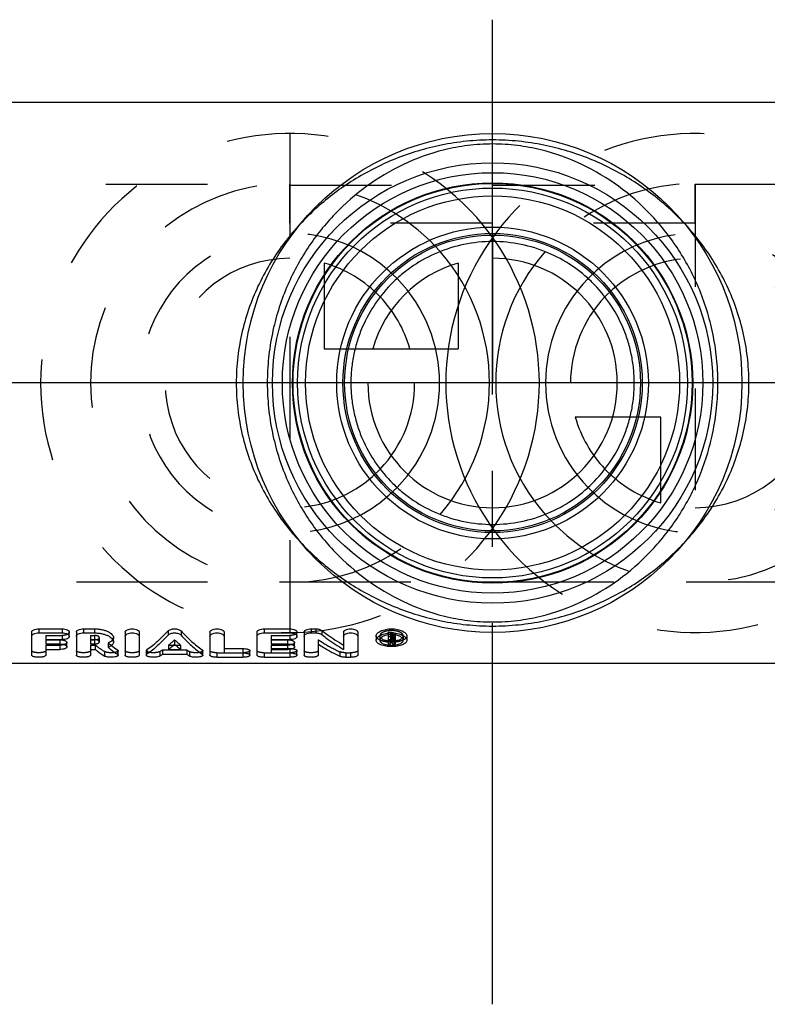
# Model space of a CAD drawing. Header units: millimetres. Extents: x 441 to 559, y 468 to 532.
# Tile 2 of 3: x 470 to 518, y 468 to 532. Entities that reach past the tile are written whole.
import ezdxf

# ---------------------------------------------------------------- set-up
doc = ezdxf.new("R2010")
doc.units = ezdxf.units.MM
doc.header["$LTSCALE"] = 65.185185
doc.linetypes.add('CENTER', pattern=[0.6, 0.375, -0.075, 0.075, -0.075])
doc.linetypes.add('HIDDEN', pattern=[0.2, 0.1, -0.1])
for name, color, linetype in [('ACHSEN_S', 7, 'CONTINUOUS'), ('KOERPER', 7, 'CONTINUOUS'), ('KONST.EL_MIT_GEO', 7, 'CONTINUOUS'), ('KURVEN', 7, 'CONTINUOUS')]:
    doc.layers.add(name, color=color, linetype=linetype)

msp = doc.modelspace()

# ---------------------------------------------------------------- linework, layer by layer
at = {"layer": 'ACHSEN_S', "color": 2, "linetype": 'CENTER'}
for p, q in [((500, 468.425), (500, 531.575)), ((559, 508.275), (441, 508.275))]:
    msp.add_line(p, q, dxfattribs=at)
at = {"layer": 'KOERPER', "color": 7, "linetype": 'Continuous'}
for p, q in [((460.5, 526.275), (539.5, 526.275)), ((539.412, 490.275), (460.588, 490.275))]:
    msp.add_line(p, q, dxfattribs=at)
at = {"layer": 'KOERPER', "color": 8, "linetype": 'HIDDEN'}
for p, q in [((449.122, 521.025), (487, 521.025)), ((513, 521.025), (550.878, 521.025)), ((447.228, 495.525), (550.878, 495.525))]:
    msp.add_line(p, q, dxfattribs=at)
at = {"layer": 'KONST.EL_MIT_GEO', "color": 8, "linetype": 'HIDDEN'}
for p, q in [((449.122, 521.025), (487, 521.025)), ((487, 518.525), (487, 521.025)), ((513, 518.525), (513, 521.025)), ((487, 520.964), (513, 520.964)), ((513, 518.525), (487, 518.525)), ((449.122, 495.525), (550.878, 495.525)), ((471.334, 492.083), (471.334, 491.813)), ((471.334, 492.083), (472.391, 492.083)), ((472.391, 492.083), (472.391, 491.813)), ((474.202, 492.083), (474.202, 491.813)), ((474.202, 492.083), (474.453, 492.083)), ((474.453, 492.083), (474.453, 491.813)), ((474.774, 491.671), (474.774, 491.943)), ((485.792, 492.083), (485.792, 491.813)), ((485.792, 492.083), (486.999, 492.083)), ((486.999, 492.083), (486.999, 491.813)), ((492.763, 492.049), (492.763, 491.779)), ((493.291, 492.289), (493.479, 492.289)), ((493.291, 492.289), (493.291, 492.115)), ((493.442, 492.219), (493.479, 492.219)), ((493.442, 492.219), (493.442, 491.951)), ((493.442, 492.077), (493.479, 492.077)), ((493.442, 492.011), (493.488, 492.011)), ((493.479, 492.289), (493.479, 492.131)), ((493.479, 492.022), (493.479, 491.951)), ((493.488, 492.011), (493.488, 491.74)), ((493.593, 492.167), (493.593, 491.899)), ((493.632, 492.032), (493.632, 491.762)), ((493.744, 492.167), (493.744, 492.115)), ((494.273, 492.049), (494.273, 491.779)), ((471.334, 491.463), (471.334, 491.183)), ((471.334, 491.463), (472.24, 491.463)), ((472.24, 491.463), (472.24, 491.183)), ((474.202, 491.463), (474.202, 491.183)), ((474.202, 491.463), (474.512, 491.463)), ((474.512, 491.463), (474.512, 491.183)), ((475.336, 491.601), (475.336, 491.323)), ((479.215, 491.463), (479.215, 491.183)), ((479.215, 491.463), (479.535, 491.463)), ((479.6, 491.798), (479.6, 491.523)), ((479.665, 491.463), (479.985, 491.463)), ((479.985, 491.463), (479.985, 491.183)), ((485.792, 491.463), (485.792, 491.183)), ((485.792, 491.463), (486.849, 491.463)), ((486.849, 491.463), (486.849, 491.183)), ((488.811, 491.809), (488.811, 491.535)), ((493.291, 491.825), (493.442, 491.825)), ((493.442, 491.807), (493.442, 491.74)), ((493.586, 491.825), (493.741, 491.825)), ((493.586, 491.825), (493.586, 491.551)), ((493.727, 491.85), (493.729, 491.847)), ((493.729, 491.847), (493.737, 491.832)), ((475.111, 491.046), (475.111, 490.759)), ((478.653, 491.049), (478.653, 490.762)), ((478.816, 491.16), (478.816, 490.875)), ((478.816, 491.16), (480.384, 491.16)), ((480.384, 491.16), (480.384, 490.875)), ((480.547, 491.049), (480.547, 490.762)), ((482.32, 490.972), (482.32, 490.684)), ((482.32, 490.972), (483.981, 490.972)), ((483.981, 490.96), (483.981, 490.684)), ((485.339, 490.972), (485.339, 490.684)), ((485.339, 490.972), (486.999, 490.972)), ((485.792, 491.244), (486.999, 491.244)), ((486.999, 491.244), (486.999, 491.192)), ((486.999, 490.96), (486.999, 490.684)), ((490.209, 491.032), (490.209, 490.745)), ((490.593, 490.972), (490.593, 490.684)), ((490.593, 490.972), (490.895, 490.972)), ((490.895, 490.972), (490.895, 490.684))]:
    msp.add_line(p, q, dxfattribs=at)
at = {"layer": 'KONST.EL_MIT_GEO', "color": 7, "linetype": 'Continuous'}
for p, q in [((470.429, 492.289), (470.429, 490.816)), ((470.882, 492.507), (470.882, 492.245)), ((470.882, 492.507), (472.391, 492.507)), ((470.882, 492.245), (472.391, 492.245)), ((472.391, 492.507), (472.391, 492.245)), ((472.844, 492.023), (472.844, 492.289)), ((473.297, 492.289), (473.297, 490.816)), ((473.749, 492.507), (473.749, 492.245)), ((473.749, 492.507), (474.453, 492.507)), ((473.749, 492.245), (474.453, 492.245)), ((474.453, 492.507), (474.453, 492.245)), ((475.679, 491.671), (475.679, 491.943)), ((476.427, 492.289), (476.427, 490.816)), ((477.333, 492.289), (477.333, 490.816)), ((479.186, 492.376), (479.186, 492.111)), ((480.015, 492.376), (480.015, 492.111)), ((481.867, 492.289), (481.867, 490.816)), ((482.773, 492.289), (482.773, 490.96)), ((484.886, 492.289), (484.886, 490.816)), ((485.339, 492.507), (485.339, 492.245)), ((485.339, 492.507), (486.999, 492.507)), ((485.339, 492.245), (486.999, 492.245)), ((486.999, 492.507), (486.999, 492.245)), ((487.452, 492.023), (487.452, 492.289)), ((487.905, 492.289), (487.905, 490.816)), ((488.358, 492.507), (488.358, 492.245)), ((488.358, 492.507), (488.66, 492.507)), ((488.358, 492.245), (488.66, 492.245)), ((488.66, 492.507), (488.66, 492.245)), ((489.044, 492.403), (489.044, 492.139)), ((490.442, 492.289), (490.442, 491.183)), ((491.348, 492.289), (491.348, 490.816)), ((492.536, 492.049), (492.536, 491.779)), ((493.291, 492.115), (493.291, 491.551)), ((493.291, 492.022), (493.479, 492.022)), ((493.442, 491.951), (493.479, 491.951)), ((493.442, 491.951), (493.442, 491.807)), ((493.479, 492.131), (493.479, 492.022)), ((493.479, 491.951), (493.479, 491.807)), ((493.744, 492.115), (493.744, 491.859)), ((494.5, 492.049), (494.5, 491.779)), ((471.334, 491.813), (471.334, 491.535)), ((471.334, 491.813), (472.391, 491.813)), ((471.334, 491.81), (472.24, 491.81)), ((471.334, 491.535), (472.24, 491.535)), ((472.24, 491.81), (472.24, 491.535)), ((472.693, 491.353), (472.693, 491.631)), ((474.202, 491.813), (474.202, 491.535)), ((474.202, 491.813), (474.453, 491.813)), ((474.202, 491.81), (474.453, 491.81)), ((474.202, 491.535), (474.453, 491.535)), ((474.453, 491.81), (474.453, 491.535)), ((479.535, 491.463), (479.665, 491.463)), ((485.792, 491.813), (485.792, 491.535)), ((485.792, 491.813), (486.999, 491.813)), ((485.792, 491.81), (486.849, 491.81)), ((485.792, 491.535), (486.849, 491.535)), ((486.849, 491.81), (486.849, 491.535)), ((487.301, 491.353), (487.301, 491.631)), ((488.811, 491.535), (488.811, 490.816)), ((493.291, 491.551), (493.442, 491.551)), ((493.442, 491.807), (493.479, 491.807)), ((493.442, 491.74), (493.488, 491.74)), ((493.442, 491.74), (493.442, 491.551)), ((493.586, 491.551), (493.741, 491.551)), ((493.593, 491.899), (493.593, 491.859)), ((493.737, 491.832), (493.741, 491.825)), ((493.741, 491.825), (493.741, 491.551)), ((471.334, 491.183), (471.334, 490.816)), ((471.334, 491.183), (472.24, 491.183)), ((474.202, 491.183), (474.202, 490.816)), ((474.202, 491.183), (474.512, 491.183)), ((475.932, 491.161), (475.932, 490.876)), ((475.974, 490.816), (475.974, 491.103)), ((477.786, 491.103), (477.786, 490.816)), ((477.824, 491.158), (477.824, 490.873)), ((478.816, 490.875), (480.384, 490.875)), ((479.215, 491.183), (479.985, 491.183)), ((481.376, 491.158), (481.376, 490.873)), ((481.415, 490.816), (481.415, 491.103)), ((482.32, 490.684), (483.981, 490.684)), ((482.773, 491.244), (483.981, 491.244)), ((482.773, 490.96), (483.981, 490.96)), ((483.981, 491.244), (483.981, 490.96)), ((484.433, 490.816), (484.433, 491.103)), ((485.339, 490.684), (486.999, 490.684)), ((485.792, 491.183), (485.792, 490.96)), ((485.792, 491.183), (486.849, 491.183)), ((485.792, 490.96), (486.999, 490.96)), ((486.999, 491.192), (486.999, 490.96)), ((487.452, 490.816), (487.452, 491.103)), ((490.593, 490.684), (490.895, 490.684))]:
    msp.add_line(p, q, dxfattribs=at)
for radius in [14.125, 13.486, 12.84, 12.505, 12, 10, 9.49]:
    msp.add_circle((500, 508.275), radius, dxfattribs=at)
at = {"layer": 'KONST.EL_MIT_GEO', "color": 8, "linetype": 'HIDDEN'}
for centre, radius, start, end in [((501.446, 496.072), 8.934, 207.03705, 208.38614), ((501.721, 496.135), 9.07, 206.8934, 208.19265), ((480.584, 498.058), 8.321, 230.89918, 232.72025), ((473.917, 497.949), 8.375, 309.24125, 312.73357), ((485.284, 497.949), 8.375, 227.26643, 230.75875), ((493.511, 493.497), 1.763, 262.83382, 267.75176), ((475.099, 496.437), 6.454, 303.40891, 305.16312), ((484.101, 496.437), 6.454, 234.83688, 236.59109)]:
    msp.add_arc(centre, radius, start, end, dxfattribs=at)
at = {"layer": 'KONST.EL_MIT_GEO', "color": 7, "linetype": 'Continuous'}
for centre, radius, start, end in [((493.518, 490.595), 1.537, 87.20854, 87.77306), ((493.524, 490.674), 1.458, 80.9551, 87.28397), ((474.453, 492.599), 0.789, 269.99798, 271.1671), ((474.453, 492.581), 0.771, 271.16501, 273.5514), ((480.137, 497.471), 7.583, 232.71673, 236.3201), ((473.836, 497.66), 8.419, 309.7073, 313.20635), ((485.364, 497.66), 8.419, 226.79365, 230.2927), ((493.518, 493.62), 1.887, 267.67649, 268.15453), ((493.518, 493.623), 1.889, 268.15432, 269.07619), ((501.655, 495.839), 9.137, 206.65541, 207.99168), ((493.518, 493.621), 1.888, 269.07628, 269.20021), ((501.875, 495.873), 9.211, 206.51117, 207.98685), ((475.06, 496.12), 6.451, 303.84592, 305.61034), ((484.14, 496.12), 6.451, 234.38966, 236.15408)]:
    msp.add_arc(centre, radius, start, end, dxfattribs=at)
for points, knots in [([(516.445, 508.275), (516.445, 508.836), (516.379, 509.954), (516.089, 511.597), (515.62, 513.173), (514.993, 514.661), (514.229, 516.045), (513.064, 517.728), (511.349, 519.573), (508.952, 521.365), (506.255, 522.734), (503.78, 523.482), (501.663, 523.806), (500, 523.892), (498.337, 523.806), (496.22, 523.482), (493.745, 522.734), (491.048, 521.365), (488.651, 519.573), (486.936, 517.728), (485.771, 516.045), (485.007, 514.661), (484.38, 513.173), (483.911, 511.597), (483.621, 509.954), (483.555, 508.836), (483.555, 508.275)], [0, 0, 0, 0, 0.033543, 0.066808, 0.099574, 0.131707, 0.163164, 0.193977, 0.253975, 0.312837, 0.372119, 0.433995, 0.466574, 0.5, 0.533426, 0.566005, 0.627881, 0.687163, 0.746025, 0.806023, 0.836836, 0.868293, 0.900426, 0.933192, 0.966457, 1, 1, 1, 1]), ([(514.453, 508.275), (514.453, 508.811), (514.398, 509.878), (514.079, 511.95), (513.323, 514.383), (511.932, 516.973), (510.176, 519.163), (508.118, 520.958), (505.757, 522.37), (503.53, 523.174), (501.574, 523.537), (500, 523.636), (498.426, 523.537), (496.47, 523.174), (494.243, 522.37), (491.882, 520.958), (489.824, 519.163), (488.068, 516.973), (486.677, 514.383), (485.921, 511.95), (485.602, 509.878), (485.547, 508.811), (485.547, 508.275)], [0, 0, 0, 0, 0.034502, 0.068647, 0.13474, 0.197345, 0.256854, 0.314497, 0.37219, 0.432972, 0.465756, 0.5, 0.534244, 0.567028, 0.62781, 0.685503, 0.743146, 0.802655, 0.86526, 0.931353, 0.965498, 1, 1, 1, 1]), ([(509.09, 508.275), (509.09, 508.584), (509.059, 509.202), (508.917, 510.114), (508.687, 511), (508.27, 512.122), (507.559, 513.416), (506.622, 514.536), (505.767, 515.305), (504.842, 515.99), (503.548, 516.689), (501.828, 517.222), (500, 517.408), (498.172, 517.222), (496.452, 516.689), (495.158, 515.99), (494.233, 515.305), (493.378, 514.536), (492.441, 513.416), (491.73, 512.122), (491.313, 511), (491.083, 510.114), (490.941, 509.202), (490.91, 508.584), (490.91, 508.275)], [0, 0, 0, 0, 0.032564, 0.064962, 0.097056, 0.128753, 0.190784, 0.251425, 0.281522, 0.311641, 0.372537, 0.435322, 0.5, 0.564678, 0.627463, 0.688359, 0.718478, 0.748575, 0.809216, 0.871247, 0.902944, 0.935038, 0.967436, 1, 1, 1, 1]), ([(483.555, 508.275), (483.555, 507.714), (483.621, 506.596), (483.911, 504.953), (484.38, 503.377), (485.007, 501.889), (485.771, 500.505), (486.936, 498.822), (488.651, 496.977), (491.048, 495.185), (493.745, 493.816), (496.22, 493.068), (498.337, 492.744), (500, 492.658), (501.663, 492.744), (503.78, 493.068), (506.255, 493.816), (508.952, 495.185), (511.349, 496.977), (513.064, 498.822), (514.229, 500.505), (514.993, 501.889), (515.62, 503.377), (516.089, 504.953), (516.379, 506.596), (516.445, 507.714), (516.445, 508.275)], [0, 0, 0, 0, 0.033543, 0.066808, 0.099574, 0.131707, 0.163164, 0.193977, 0.253975, 0.312837, 0.372119, 0.433995, 0.466574, 0.5, 0.533426, 0.566005, 0.627881, 0.687163, 0.746025, 0.806023, 0.836836, 0.868293, 0.900426, 0.933192, 0.966457, 1, 1, 1, 1]), ([(485.547, 508.275), (485.547, 507.739), (485.602, 506.672), (485.921, 504.6), (486.677, 502.167), (488.068, 499.577), (489.824, 497.387), (491.882, 495.592), (494.243, 494.18), (496.47, 493.376), (498.426, 493.013), (500, 492.914), (501.574, 493.013), (503.53, 493.376), (505.757, 494.18), (508.118, 495.592), (510.176, 497.387), (511.932, 499.577), (513.323, 502.167), (514.079, 504.6), (514.398, 506.672), (514.453, 507.739), (514.453, 508.275)], [0, 0, 0, 0, 0.034502, 0.068647, 0.13474, 0.197345, 0.256854, 0.314497, 0.37219, 0.432972, 0.465756, 0.5, 0.534244, 0.567028, 0.62781, 0.685503, 0.743146, 0.802655, 0.86526, 0.931353, 0.965498, 1, 1, 1, 1]), ([(490.91, 508.275), (490.91, 507.966), (490.941, 507.348), (491.083, 506.436), (491.313, 505.55), (491.73, 504.428), (492.441, 503.134), (493.378, 502.014), (494.233, 501.245), (495.158, 500.56), (496.452, 499.861), (498.172, 499.328), (500, 499.142), (501.828, 499.328), (503.548, 499.861), (504.842, 500.56), (505.767, 501.245), (506.622, 502.014), (507.559, 503.134), (508.27, 504.428), (508.687, 505.55), (508.917, 506.436), (509.059, 507.348), (509.09, 507.966), (509.09, 508.275)], [0, 0, 0, 0, 0.032564, 0.064962, 0.097056, 0.128753, 0.190784, 0.251425, 0.281522, 0.311641, 0.372537, 0.435322, 0.5, 0.564678, 0.627463, 0.688359, 0.718478, 0.748575, 0.809216, 0.871247, 0.902944, 0.935038, 0.967436, 1, 1, 1, 1]), ([(470.429, 492.289), (470.429, 492.304), (470.436, 492.334), (470.464, 492.376), (470.508, 492.413), (470.589, 492.459), (470.715, 492.497), (470.824, 492.507), (470.882, 492.507)], [0, 0, 0, 0, 0.079235, 0.168889, 0.273996, 0.397045, 0.683261, 1, 1, 1, 1]), ([(470.429, 492.023), (470.429, 492.037), (470.436, 492.068), (470.464, 492.111), (470.508, 492.149), (470.589, 492.196), (470.715, 492.235), (470.824, 492.245), (470.882, 492.245)], [0, 0, 0, 0, 0.080169, 0.17051, 0.275961, 0.399026, 0.684516, 1, 1, 1, 1]), ([(472.391, 492.507), (472.449, 492.507), (472.558, 492.497), (472.685, 492.459), (472.765, 492.413), (472.809, 492.375), (472.837, 492.334), (472.844, 492.304), (472.844, 492.289)], [0, 0, 0, 0, 0.319917, 0.605381, 0.7272, 0.831653, 0.921037, 1, 1, 1, 1]), ([(472.391, 492.245), (472.449, 492.245), (472.558, 492.234), (472.685, 492.195), (472.765, 492.149), (472.809, 492.11), (472.837, 492.068), (472.844, 492.037), (472.844, 492.023)], [0, 0, 0, 0, 0.318651, 0.603397, 0.725237, 0.830035, 0.920106, 1, 1, 1, 1]), ([(472.844, 492.023), (472.844, 492.009), (472.837, 491.978), (472.809, 491.937), (472.765, 491.901), (472.685, 491.857), (472.558, 491.822), (472.449, 491.813), (472.391, 491.813)], [0, 0, 0, 0, 0.080157, 0.169568, 0.272732, 0.393376, 0.678038, 1, 1, 1, 1]), ([(473.297, 492.289), (473.297, 492.304), (473.304, 492.334), (473.332, 492.376), (473.376, 492.413), (473.457, 492.459), (473.583, 492.497), (473.692, 492.507), (473.749, 492.507)], [0, 0, 0, 0, 0.079235, 0.168889, 0.273996, 0.397045, 0.683261, 1, 1, 1, 1]), ([(473.297, 492.023), (473.297, 492.037), (473.304, 492.068), (473.332, 492.111), (473.376, 492.149), (473.456, 492.196), (473.583, 492.235), (473.692, 492.245), (473.749, 492.245)], [0, 0, 0, 0, 0.080169, 0.17051, 0.275961, 0.399026, 0.684516, 1, 1, 1, 1]), ([(474.453, 492.507), (474.531, 492.507), (474.687, 492.5), (474.913, 492.467), (475.123, 492.414), (475.31, 492.343), (475.465, 492.258), (475.583, 492.161), (475.659, 492.057), (475.679, 491.979), (475.679, 491.943)], [0, 0, 0, 0, 0.163219, 0.322383, 0.473419, 0.612416, 0.734894, 0.83935, 0.926056, 1, 1, 1, 1]), ([(474.453, 492.245), (474.531, 492.245), (474.687, 492.237), (474.913, 492.204), (475.124, 492.15), (475.31, 492.078), (475.465, 491.991), (475.583, 491.893), (475.66, 491.786), (475.679, 491.707), (475.679, 491.671)], [0, 0, 0, 0, 0.162589, 0.32119, 0.471793, 0.610553, 0.73305, 0.837828, 0.925177, 1, 1, 1, 1]), ([(476.427, 492.289), (476.427, 492.304), (476.434, 492.334), (476.462, 492.375), (476.506, 492.413), (476.586, 492.459), (476.713, 492.497), (476.88, 492.513), (477.047, 492.497), (477.174, 492.459), (477.255, 492.413), (477.298, 492.375), (477.326, 492.334), (477.333, 492.304), (477.333, 492.289)], [0, 0, 0, 0, 0.039485, 0.084096, 0.136406, 0.197573, 0.34011, 0.499989, 0.659931, 0.802497, 0.86362, 0.915894, 0.960537, 1, 1, 1, 1]), ([(476.427, 492.023), (476.427, 492.037), (476.434, 492.068), (476.462, 492.11), (476.506, 492.149), (476.586, 492.195), (476.713, 492.234), (476.88, 492.25), (477.047, 492.234), (477.174, 492.195), (477.255, 492.149), (477.298, 492.11), (477.326, 492.068), (477.333, 492.037), (477.333, 492.023)], [0, 0, 0, 0, 0.039951, 0.084905, 0.137388, 0.198565, 0.340742, 0.499989, 0.659298, 0.801505, 0.862639, 0.915086, 0.960072, 1, 1, 1, 1]), ([(479.186, 492.376), (478.971, 492.142), (478.539, 491.71), (478.063, 491.326), (477.824, 491.158)], [0, 0, 0, 0, 0.521166, 1, 1, 1, 1]), ([(479.186, 492.111), (478.971, 491.873), (478.539, 491.435), (478.063, 491.044), (477.824, 490.873)], [0, 0, 0, 0, 0.521604, 1, 1, 1, 1]), ([(479.186, 492.376), (479.206, 492.397), (479.259, 492.436), (479.358, 492.476), (479.474, 492.502), (479.6, 492.51), (479.726, 492.502), (479.843, 492.476), (479.941, 492.436), (479.995, 492.397), (480.015, 492.376)], [0, 0, 0, 0, 0.099474, 0.219357, 0.355783, 0.500011, 0.644172, 0.780673, 0.900527, 1, 1, 1, 1]), ([(479.186, 492.111), (479.206, 492.133), (479.259, 492.172), (479.357, 492.213), (479.474, 492.239), (479.6, 492.248), (479.726, 492.239), (479.843, 492.213), (479.941, 492.172), (479.995, 492.133), (480.015, 492.111)], [0, 0, 0, 0, 0.099883, 0.219823, 0.356074, 0.500011, 0.643881, 0.780207, 0.900119, 1, 1, 1, 1]), ([(480.015, 492.376), (480.23, 492.142), (480.662, 491.71), (481.137, 491.326), (481.376, 491.158)], [0, 0, 0, 0, 0.521166, 1, 1, 1, 1]), ([(480.015, 492.111), (480.229, 491.873), (480.661, 491.435), (481.137, 491.044), (481.376, 490.873)], [0, 0, 0, 0, 0.521604, 1, 1, 1, 1]), ([(481.867, 492.289), (481.867, 492.304), (481.874, 492.334), (481.902, 492.375), (481.946, 492.413), (482.026, 492.459), (482.153, 492.497), (482.32, 492.513), (482.487, 492.497), (482.614, 492.459), (482.695, 492.413), (482.738, 492.375), (482.766, 492.334), (482.773, 492.304), (482.773, 492.289)], [0, 0, 0, 0, 0.039485, 0.084096, 0.136406, 0.197573, 0.34011, 0.499989, 0.659931, 0.802497, 0.86362, 0.915894, 0.960537, 1, 1, 1, 1]), ([(481.867, 492.023), (481.867, 492.037), (481.874, 492.068), (481.902, 492.11), (481.946, 492.149), (482.026, 492.195), (482.153, 492.234), (482.32, 492.25), (482.487, 492.234), (482.614, 492.195), (482.695, 492.149), (482.738, 492.11), (482.766, 492.068), (482.773, 492.037), (482.773, 492.023)], [0, 0, 0, 0, 0.039951, 0.084905, 0.137388, 0.198565, 0.340742, 0.499989, 0.659298, 0.801505, 0.862639, 0.915086, 0.960072, 1, 1, 1, 1]), ([(484.886, 492.289), (484.886, 492.304), (484.893, 492.334), (484.921, 492.376), (484.965, 492.413), (485.046, 492.459), (485.173, 492.497), (485.282, 492.507), (485.339, 492.507)], [0, 0, 0, 0, 0.079235, 0.168889, 0.273996, 0.397045, 0.683261, 1, 1, 1, 1]), ([(484.886, 492.023), (484.886, 492.037), (484.893, 492.068), (484.921, 492.111), (484.965, 492.149), (485.046, 492.196), (485.173, 492.235), (485.282, 492.245), (485.339, 492.245)], [0, 0, 0, 0, 0.080169, 0.17051, 0.275961, 0.399026, 0.684516, 1, 1, 1, 1]), ([(486.999, 492.507), (487.057, 492.507), (487.166, 492.497), (487.293, 492.459), (487.374, 492.413), (487.417, 492.375), (487.445, 492.334), (487.452, 492.304), (487.452, 492.289)], [0, 0, 0, 0, 0.319917, 0.605381, 0.7272, 0.831653, 0.921037, 1, 1, 1, 1]), ([(486.999, 492.245), (487.057, 492.245), (487.167, 492.234), (487.294, 492.195), (487.374, 492.149), (487.417, 492.11), (487.445, 492.068), (487.452, 492.037), (487.452, 492.023)], [0, 0, 0, 0, 0.318651, 0.603397, 0.725237, 0.830035, 0.920106, 1, 1, 1, 1]), ([(487.452, 492.023), (487.452, 492.009), (487.445, 491.978), (487.417, 491.937), (487.374, 491.901), (487.293, 491.857), (487.166, 491.822), (487.057, 491.813), (486.999, 491.813)], [0, 0, 0, 0, 0.080157, 0.169568, 0.272732, 0.393376, 0.678038, 1, 1, 1, 1]), ([(487.905, 492.289), (487.905, 492.304), (487.912, 492.334), (487.94, 492.376), (487.984, 492.413), (488.065, 492.459), (488.192, 492.497), (488.301, 492.507), (488.358, 492.507)], [0, 0, 0, 0, 0.079235, 0.168889, 0.273996, 0.397045, 0.683261, 1, 1, 1, 1]), ([(487.905, 492.023), (487.905, 492.037), (487.912, 492.068), (487.94, 492.111), (487.984, 492.149), (488.065, 492.196), (488.192, 492.235), (488.301, 492.245), (488.358, 492.245)], [0, 0, 0, 0, 0.080169, 0.17051, 0.275961, 0.399026, 0.684516, 1, 1, 1, 1]), ([(488.66, 492.507), (488.733, 492.507), (488.84, 492.495), (488.968, 492.451), (489.021, 492.421), (489.044, 492.403)], [0, 0, 0, 0, 0.545867, 0.78928, 1, 1, 1, 1]), ([(488.66, 492.245), (488.733, 492.245), (488.84, 492.232), (488.968, 492.187), (489.021, 492.157), (489.044, 492.139)], [0, 0, 0, 0, 0.545181, 0.788685, 1, 1, 1, 1]), ([(489.044, 492.403), (489.158, 492.315), (489.608, 491.979), (490.08, 491.671), (490.442, 491.463)], [0, 0, 0, 0, 0.256904, 1, 1, 1, 1]), ([(489.044, 492.139), (489.158, 492.049), (489.608, 491.707), (490.08, 491.395), (490.442, 491.183)], [0, 0, 0, 0, 0.257103, 1, 1, 1, 1]), ([(490.442, 492.289), (490.442, 492.304), (490.449, 492.334), (490.477, 492.375), (490.521, 492.413), (490.601, 492.459), (490.728, 492.497), (490.895, 492.513), (491.062, 492.497), (491.189, 492.459), (491.27, 492.413), (491.313, 492.375), (491.341, 492.334), (491.348, 492.304), (491.348, 492.289)], [0, 0, 0, 0, 0.039485, 0.084096, 0.136406, 0.197573, 0.34011, 0.499989, 0.659931, 0.802497, 0.86362, 0.915894, 0.960537, 1, 1, 1, 1]), ([(490.442, 492.023), (490.442, 492.037), (490.449, 492.068), (490.477, 492.11), (490.521, 492.149), (490.601, 492.195), (490.728, 492.234), (490.895, 492.25), (491.062, 492.234), (491.189, 492.195), (491.27, 492.149), (491.313, 492.11), (491.341, 492.068), (491.348, 492.037), (491.348, 492.023)], [0, 0, 0, 0, 0.039951, 0.084905, 0.137388, 0.198565, 0.340742, 0.499989, 0.659298, 0.801505, 0.862639, 0.915086, 0.960072, 1, 1, 1, 1]), ([(492.536, 492.049), (492.536, 492.078), (492.552, 492.142), (492.613, 492.228), (492.708, 492.306), (492.831, 492.375), (492.98, 492.432), (493.21, 492.491), (493.518, 492.519), (493.827, 492.491), (494.056, 492.432), (494.205, 492.375), (494.328, 492.306), (494.423, 492.228), (494.484, 492.142), (494.5, 492.078), (494.5, 492.049)], [0, 0, 0, 0, 0.037891, 0.081859, 0.134034, 0.194938, 0.263693, 0.339223, 0.500017, 0.660806, 0.736327, 0.805062, 0.865971, 0.918142, 0.962127, 1, 1, 1, 1]), ([(492.536, 491.779), (492.536, 491.809), (492.552, 491.873), (492.613, 491.96), (492.707, 492.04), (492.831, 492.11), (492.98, 492.168), (493.209, 492.228), (493.518, 492.256), (493.827, 492.227), (494.056, 492.168), (494.205, 492.11), (494.329, 492.04), (494.423, 491.96), (494.484, 491.873), (494.5, 491.808), (494.5, 491.779)], [0, 0, 0, 0, 0.03834, 0.082638, 0.134976, 0.195889, 0.264525, 0.339834, 0.500017, 0.660194, 0.735495, 0.804111, 0.865029, 0.917364, 0.961678, 1, 1, 1, 1]), ([(493.578, 492.131), (493.477, 492.135), (493.327, 492.126), (493.138, 492.085), (493.013, 492.041), (492.909, 491.987), (492.829, 491.924), (492.777, 491.855), (492.763, 491.803), (492.763, 491.779)], [0, 0, 0, 0, 0.317894, 0.468376, 0.607173, 0.731354, 0.836639, 0.924425, 1, 1, 1, 1]), ([(493.479, 492.022), (493.513, 492.022), (493.577, 492.017), (493.651, 491.995), (493.698, 491.969), (493.723, 491.948), (493.739, 491.924), (493.744, 491.907), (493.744, 491.899)], [0, 0, 0, 0, 0.322129, 0.608044, 0.729378, 0.832727, 0.921528, 1, 1, 1, 1]), ([(493.593, 491.899), (493.593, 491.906), (493.586, 491.918), (493.573, 491.929), (493.559, 491.937), (493.542, 491.943), (493.515, 491.949), (493.494, 491.951), (493.479, 491.951)], [0, 0, 0, 0, 0.164566, 0.267328, 0.388707, 0.526789, 0.675797, 1, 1, 1, 1]), ([(494.273, 491.779), (494.273, 491.797), (494.266, 491.835), (494.236, 491.889), (494.189, 491.939), (494.1, 492.006), (493.953, 492.071), (493.823, 492.102), (493.753, 492.114)], [0, 0, 0, 0, 0.081932, 0.172345, 0.275834, 0.394299, 0.675639, 1, 1, 1, 1]), ([(472.24, 491.81), (472.252, 491.81), (472.299, 491.809), (472.346, 491.805), (472.381, 491.801)], [0, 0, 0, 0, 0.252024, 1, 1, 1, 1]), ([(472.24, 491.535), (472.298, 491.535), (472.383, 491.529), (472.489, 491.506), (472.557, 491.484), (472.614, 491.457), (472.657, 491.426), (472.685, 491.392), (472.693, 491.365), (472.693, 491.353)], [0, 0, 0, 0, 0.333925, 0.487195, 0.62706, 0.748254, 0.848843, 0.931241, 1, 1, 1, 1]), ([(472.693, 491.353), (472.693, 491.342), (472.686, 491.316), (472.657, 491.283), (472.614, 491.254), (472.557, 491.229), (472.489, 491.209), (472.382, 491.188), (472.298, 491.183), (472.24, 491.183)], [0, 0, 0, 0, 0.068553, 0.149645, 0.248763, 0.369216, 0.508854, 0.6627, 1, 1, 1, 1]), ([(472.381, 491.801), (472.423, 491.795), (472.484, 491.783), (472.559, 491.758), (472.631, 491.725), (472.693, 491.676), (472.693, 491.631)], [0, 0, 0, 0, 0.344507, 0.498705, 0.63597, 1, 1, 1, 1]), ([(474.774, 491.671), (474.774, 491.717), (474.704, 491.764), (474.629, 491.79), (474.553, 491.808), (474.494, 491.813), (474.453, 491.813)], [0, 0, 0, 0, 0.373725, 0.514236, 0.668395, 1, 1, 1, 1]), ([(474.453, 491.535), (474.494, 491.535), (474.554, 491.54), (474.629, 491.556), (474.677, 491.572), (474.718, 491.592), (474.748, 491.616), (474.769, 491.642), (474.774, 491.662), (474.774, 491.671)], [0, 0, 0, 0, 0.328288, 0.480271, 0.617939, 0.738371, 0.840396, 0.925391, 1, 1, 1, 1]), ([(475.679, 491.671), (475.679, 491.637), (475.662, 491.564), (475.589, 491.469), (475.477, 491.386), (475.386, 491.343), (475.336, 491.323)], [0, 0, 0, 0, 0.19845, 0.420452, 0.685402, 1, 1, 1, 1]), ([(475.336, 491.323), (475.385, 491.283), (475.578, 491.127), (475.779, 490.979), (475.932, 490.876)], [0, 0, 0, 0, 0.256339, 1, 1, 1, 1]), ([(486.849, 491.81), (486.86, 491.81), (486.908, 491.809), (486.955, 491.805), (486.99, 491.801)], [0, 0, 0, 0, 0.252024, 1, 1, 1, 1]), ([(486.849, 491.535), (486.906, 491.535), (486.991, 491.529), (487.097, 491.506), (487.166, 491.484), (487.222, 491.457), (487.266, 491.426), (487.294, 491.392), (487.301, 491.365), (487.301, 491.353)], [0, 0, 0, 0, 0.333925, 0.487195, 0.62706, 0.748254, 0.848843, 0.931241, 1, 1, 1, 1]), ([(487.301, 491.353), (487.301, 491.342), (487.294, 491.316), (487.266, 491.283), (487.222, 491.254), (487.166, 491.229), (487.097, 491.209), (486.991, 491.188), (486.906, 491.183), (486.849, 491.183)], [0, 0, 0, 0, 0.068553, 0.149645, 0.248763, 0.369216, 0.508854, 0.6627, 1, 1, 1, 1]), ([(486.99, 491.801), (487.032, 491.795), (487.092, 491.783), (487.168, 491.758), (487.239, 491.725), (487.301, 491.676), (487.301, 491.631)], [0, 0, 0, 0, 0.344507, 0.498705, 0.63597, 1, 1, 1, 1]), ([(488.811, 491.535), (488.926, 491.458), (489.377, 491.17), (489.849, 490.913), (490.209, 490.745)], [0, 0, 0, 0, 0.257133, 1, 1, 1, 1]), ([(494.5, 491.779), (494.5, 491.75), (494.485, 491.688), (494.424, 491.606), (494.329, 491.536), (494.206, 491.476), (494.058, 491.428), (493.889, 491.393), (493.707, 491.372), (493.518, 491.365), (493.329, 491.372), (493.147, 491.393), (492.978, 491.428), (492.83, 491.476), (492.707, 491.536), (492.612, 491.606), (492.551, 491.688), (492.536, 491.75), (492.536, 491.779)], [0, 0, 0, 0, 0.038092, 0.080734, 0.131253, 0.191271, 0.259554, 0.33558, 0.416321, 0.500007, 0.583667, 0.664429, 0.740447, 0.808727, 0.868758, 0.919259, 0.96192, 1, 1, 1, 1]), ([(492.763, 491.779), (492.763, 491.756), (492.775, 491.708), (492.822, 491.645), (492.894, 491.59), (492.989, 491.544), (493.103, 491.506), (493.281, 491.468), (493.518, 491.451), (493.755, 491.468), (493.933, 491.506), (494.047, 491.544), (494.142, 491.59), (494.214, 491.645), (494.261, 491.708), (494.273, 491.756), (494.273, 491.779)], [0, 0, 0, 0, 0.038136, 0.080958, 0.131818, 0.191797, 0.260385, 0.336057, 0.50001, 0.663955, 0.739627, 0.808212, 0.868185, 0.919046, 0.96187, 1, 1, 1, 1]), ([(492.828, 491.918), (492.852, 491.895), (492.912, 491.853), (493.019, 491.806), (493.148, 491.77), (493.242, 491.754), (493.291, 491.747)], [0, 0, 0, 0, 0.197675, 0.433228, 0.703228, 1, 1, 1, 1]), ([(493.479, 491.807), (493.494, 491.807), (493.521, 491.81), (493.553, 491.818), (493.573, 491.829), (493.586, 491.84), (493.593, 491.851), (493.593, 491.859)], [0, 0, 0, 0, 0.32653, 0.613191, 0.734908, 0.837287, 1, 1, 1, 1]), ([(493.744, 491.859), (493.744, 491.849), (493.737, 491.827), (493.713, 491.801), (493.677, 491.778), (493.648, 491.767), (493.632, 491.762)], [0, 0, 0, 0, 0.188159, 0.409035, 0.678935, 1, 1, 1, 1]), ([(493.741, 491.747), (493.79, 491.753), (493.885, 491.769), (494.015, 491.805), (494.124, 491.853), (494.184, 491.895), (494.208, 491.918)], [0, 0, 0, 0, 0.296834, 0.566932, 0.802501, 1, 1, 1, 1]), ([(471.334, 490.816), (471.334, 490.807), (471.326, 490.786), (471.298, 490.761), (471.255, 490.739), (471.198, 490.719), (471.13, 490.704), (471.024, 490.688), (470.881, 490.681), (470.739, 490.688), (470.633, 490.704), (470.564, 490.719), (470.508, 490.739), (470.465, 490.761), (470.437, 490.786), (470.429, 490.807), (470.429, 490.816)], [0, 0, 0, 0, 0.028401, 0.065005, 0.112974, 0.173514, 0.244778, 0.324406, 0.499987, 0.675637, 0.755202, 0.826559, 0.887049, 0.934996, 0.971642, 1, 1, 1, 1]), ([(474.202, 490.816), (474.202, 490.807), (474.194, 490.786), (474.165, 490.761), (474.123, 490.739), (474.066, 490.719), (473.998, 490.704), (473.892, 490.688), (473.749, 490.681), (473.607, 490.688), (473.501, 490.704), (473.432, 490.719), (473.376, 490.739), (473.333, 490.761), (473.305, 490.786), (473.297, 490.807), (473.297, 490.816)], [0, 0, 0, 0, 0.028401, 0.065005, 0.112974, 0.173514, 0.244778, 0.324406, 0.499987, 0.675637, 0.755202, 0.826559, 0.887049, 0.934996, 0.971642, 1, 1, 1, 1]), ([(474.512, 491.183), (474.561, 491.144), (474.756, 490.995), (474.957, 490.856), (475.111, 490.759)], [0, 0, 0, 0, 0.256376, 1, 1, 1, 1]), ([(475.974, 490.816), (475.974, 490.808), (475.969, 490.791), (475.948, 490.768), (475.915, 490.748), (475.872, 490.73), (475.82, 490.715), (475.735, 490.697), (475.616, 490.684), (475.469, 490.682), (475.328, 490.694), (475.221, 490.714), (475.152, 490.738), (475.123, 490.751), (475.111, 490.759)], [0, 0, 0, 0, 0.026013, 0.058075, 0.09912, 0.149515, 0.209794, 0.278504, 0.433155, 0.599382, 0.759731, 0.896838, 0.953471, 1, 1, 1, 1]), ([(475.932, 491.161), (475.944, 491.153), (475.964, 491.138), (475.974, 491.113), (475.974, 491.103)], [0, 0, 0, 0, 0.575624, 1, 1, 1, 1]), ([(475.932, 490.876), (475.944, 490.868), (475.964, 490.852), (475.974, 490.827), (475.974, 490.816)], [0, 0, 0, 0, 0.573884, 1, 1, 1, 1]), ([(477.333, 490.816), (477.333, 490.807), (477.325, 490.786), (477.296, 490.761), (477.253, 490.739), (477.197, 490.719), (477.129, 490.704), (477.022, 490.688), (476.88, 490.681), (476.738, 490.688), (476.631, 490.704), (476.563, 490.719), (476.507, 490.739), (476.464, 490.761), (476.435, 490.786), (476.427, 490.807), (476.427, 490.816)], [0, 0, 0, 0, 0.028401, 0.065005, 0.112974, 0.173514, 0.244778, 0.324406, 0.499987, 0.675637, 0.755202, 0.826559, 0.887049, 0.934996, 0.971642, 1, 1, 1, 1]), ([(477.786, 491.103), (477.786, 491.113), (477.795, 491.135), (477.813, 491.151), (477.824, 491.158)], [0, 0, 0, 0, 0.429994, 1, 1, 1, 1]), ([(477.786, 490.816), (477.786, 490.826), (477.795, 490.85), (477.813, 490.865), (477.824, 490.873)], [0, 0, 0, 0, 0.431672, 1, 1, 1, 1]), ([(478.653, 490.762), (478.642, 490.754), (478.614, 490.74), (478.545, 490.715), (478.439, 490.694), (478.297, 490.683), (478.149, 490.684), (478.029, 490.697), (477.943, 490.714), (477.889, 490.73), (477.846, 490.748), (477.813, 490.768), (477.792, 490.79), (477.786, 490.808), (477.786, 490.816)], [0, 0, 0, 0, 0.045506, 0.101148, 0.237121, 0.397084, 0.563996, 0.71954, 0.788848, 0.849509, 0.900314, 0.941754, 0.973933, 1, 1, 1, 1]), ([(481.415, 490.816), (481.415, 490.808), (481.409, 490.79), (481.387, 490.768), (481.354, 490.748), (481.311, 490.73), (481.258, 490.714), (481.172, 490.697), (481.052, 490.684), (480.903, 490.683), (480.762, 490.694), (480.655, 490.715), (480.587, 490.74), (480.559, 490.754), (480.547, 490.762)], [0, 0, 0, 0, 0.026082, 0.058294, 0.099682, 0.150491, 0.211205, 0.280469, 0.436057, 0.602888, 0.762962, 0.898887, 0.954571, 1, 1, 1, 1]), ([(481.376, 491.158), (481.387, 491.151), (481.405, 491.135), (481.415, 491.113), (481.415, 491.103)], [0, 0, 0, 0, 0.570635, 1, 1, 1, 1]), ([(481.376, 490.873), (481.387, 490.865), (481.405, 490.85), (481.415, 490.826), (481.415, 490.816)], [0, 0, 0, 0, 0.568958, 1, 1, 1, 1]), ([(482.32, 490.684), (482.262, 490.684), (482.178, 490.688), (482.071, 490.704), (482.003, 490.719), (481.947, 490.739), (481.904, 490.761), (481.875, 490.786), (481.867, 490.807), (481.867, 490.816)], [0, 0, 0, 0, 0.350659, 0.510644, 0.65315, 0.773889, 0.870319, 0.943262, 1, 1, 1, 1]), ([(483.981, 491.244), (484.039, 491.244), (484.123, 491.239), (484.23, 491.221), (484.298, 491.203), (484.354, 491.183), (484.397, 491.159), (484.425, 491.133), (484.433, 491.112), (484.433, 491.103)], [0, 0, 0, 0, 0.349482, 0.508279, 0.651389, 0.772711, 0.869619, 0.943703, 1, 1, 1, 1]), ([(483.981, 490.96), (484.039, 490.96), (484.123, 490.955), (484.23, 490.937), (484.298, 490.919), (484.354, 490.898), (484.397, 490.874), (484.425, 490.848), (484.433, 490.826), (484.433, 490.816)], [0, 0, 0, 0, 0.348669, 0.507161, 0.650081, 0.771374, 0.86846, 0.94299, 1, 1, 1, 1]), ([(484.433, 490.816), (484.433, 490.807), (484.425, 490.786), (484.397, 490.761), (484.354, 490.739), (484.298, 490.719), (484.23, 490.704), (484.123, 490.688), (484.039, 490.684), (483.981, 490.684)], [0, 0, 0, 0, 0.056676, 0.13002, 0.225936, 0.34679, 0.489653, 0.64871, 1, 1, 1, 1]), ([(485.339, 490.684), (485.281, 490.684), (485.197, 490.688), (485.09, 490.704), (485.022, 490.719), (484.966, 490.739), (484.923, 490.761), (484.894, 490.786), (484.886, 490.807), (484.886, 490.816)], [0, 0, 0, 0, 0.350659, 0.510644, 0.65315, 0.773889, 0.870319, 0.943262, 1, 1, 1, 1]), ([(486.999, 490.96), (487.057, 490.96), (487.142, 490.955), (487.248, 490.937), (487.317, 490.919), (487.373, 490.898), (487.416, 490.874), (487.444, 490.848), (487.452, 490.826), (487.452, 490.816)], [0, 0, 0, 0, 0.348669, 0.507161, 0.650081, 0.771374, 0.86846, 0.94299, 1, 1, 1, 1]), ([(487.452, 490.816), (487.452, 490.807), (487.444, 490.786), (487.415, 490.761), (487.373, 490.739), (487.316, 490.719), (487.248, 490.704), (487.142, 490.688), (487.057, 490.684), (486.999, 490.684)], [0, 0, 0, 0, 0.056676, 0.13002, 0.225936, 0.34679, 0.489653, 0.64871, 1, 1, 1, 1]), ([(487.172, 491.233), (487.21, 491.228), (487.265, 491.218), (487.333, 491.198), (487.374, 491.181), (487.407, 491.164), (487.432, 491.145), (487.448, 491.125), (487.452, 491.109), (487.452, 491.103)], [0, 0, 0, 0, 0.357193, 0.513723, 0.650062, 0.765089, 0.86028, 0.936642, 1, 1, 1, 1]), ([(488.811, 490.816), (488.811, 490.807), (488.803, 490.786), (488.774, 490.761), (488.731, 490.739), (488.675, 490.719), (488.607, 490.704), (488.5, 490.688), (488.358, 490.681), (488.216, 490.688), (488.109, 490.704), (488.041, 490.719), (487.985, 490.739), (487.942, 490.761), (487.913, 490.786), (487.905, 490.807), (487.905, 490.816)], [0, 0, 0, 0, 0.028401, 0.065005, 0.112974, 0.173514, 0.244778, 0.324406, 0.499987, 0.675637, 0.755202, 0.826559, 0.887049, 0.934996, 0.971642, 1, 1, 1, 1]), ([(490.593, 490.684), (490.52, 490.684), (490.415, 490.69), (490.287, 490.716), (490.233, 490.734), (490.209, 490.745)], [0, 0, 0, 0, 0.562983, 0.803716, 1, 1, 1, 1]), ([(491.348, 490.816), (491.348, 490.807), (491.34, 490.786), (491.311, 490.761), (491.269, 490.739), (491.212, 490.719), (491.144, 490.704), (491.037, 490.688), (490.953, 490.684), (490.895, 490.684)], [0, 0, 0, 0, 0.056739, 0.129689, 0.226106, 0.346816, 0.489345, 0.649356, 1, 1, 1, 1])]:
    msp.add_open_spline(points, degree=3, knots=knots, dxfattribs=at)
at = {"layer": 'KONST.EL_MIT_GEO', "color": 8, "linetype": 'HIDDEN'}
for points, knots in [([(472.844, 492.289), (472.844, 492.275), (472.837, 492.245), (472.809, 492.205), (472.765, 492.169), (472.684, 492.126), (472.557, 492.092), (472.449, 492.083), (472.391, 492.083)], [0, 0, 0, 0, 0.079207, 0.167938, 0.270786, 0.391435, 0.67682, 1, 1, 1, 1]), ([(474.774, 491.943), (474.774, 491.953), (474.769, 491.973), (474.748, 491.999), (474.718, 492.023), (474.66, 492.052), (474.571, 492.076), (474.494, 492.083), (474.453, 492.083)], [0, 0, 0, 0, 0.073898, 0.159302, 0.262216, 0.383558, 0.673163, 1, 1, 1, 1]), ([(474.501, 491.811), (474.537, 491.813), (474.603, 491.822), (474.68, 491.846), (474.728, 491.873), (474.753, 491.894), (474.77, 491.918), (474.774, 491.935), (474.774, 491.943)], [0, 0, 0, 0, 0.332915, 0.618937, 0.737309, 0.838288, 0.923751, 1, 1, 1, 1]), ([(475.679, 491.943), (475.679, 491.927), (475.675, 491.893), (475.651, 491.825), (475.588, 491.744), (475.476, 491.663), (475.386, 491.621), (475.336, 491.601)], [0, 0, 0, 0, 0.09766, 0.197938, 0.419065, 0.684227, 1, 1, 1, 1]), ([(487.452, 492.289), (487.452, 492.275), (487.445, 492.245), (487.417, 492.205), (487.374, 492.169), (487.293, 492.126), (487.166, 492.092), (487.057, 492.083), (486.999, 492.083)], [0, 0, 0, 0, 0.079207, 0.167938, 0.270786, 0.391435, 0.67682, 1, 1, 1, 1]), ([(494.5, 492.049), (494.5, 492.021), (494.485, 491.959), (494.424, 491.879), (494.329, 491.81), (494.206, 491.751), (494.058, 491.704), (493.889, 491.67), (493.707, 491.649), (493.518, 491.642), (493.329, 491.649), (493.147, 491.67), (492.978, 491.704), (492.83, 491.751), (492.707, 491.81), (492.613, 491.879), (492.551, 491.959), (492.536, 492.021), (492.536, 492.049)], [0, 0, 0, 0, 0.037629, 0.079955, 0.130338, 0.190371, 0.258783, 0.335023, 0.416029, 0.500007, 0.583959, 0.664986, 0.741218, 0.809628, 0.869673, 0.920038, 0.962382, 1, 1, 1, 1]), ([(494.273, 492.049), (494.273, 492.072), (494.261, 492.12), (494.214, 492.186), (494.141, 492.245), (494.045, 492.297), (493.931, 492.34), (493.754, 492.384), (493.518, 492.405), (493.282, 492.384), (493.106, 492.341), (492.991, 492.297), (492.895, 492.245), (492.822, 492.186), (492.775, 492.12), (492.763, 492.072), (492.763, 492.049)], [0, 0, 0, 0, 0.037805, 0.081441, 0.133523, 0.194956, 0.264067, 0.33917, 0.499952, 0.660733, 0.735851, 0.804985, 0.866462, 0.918561, 0.962198, 1, 1, 1, 1]), ([(492.763, 492.049), (492.763, 492.026), (492.776, 491.976), (492.809, 491.936), (492.828, 491.918)], [0, 0, 0, 0, 0.466869, 1, 1, 1, 1]), ([(493.479, 492.289), (493.513, 492.289), (493.577, 492.283), (493.651, 492.262), (493.698, 492.237), (493.723, 492.216), (493.739, 492.193), (493.744, 492.175), (493.744, 492.167)], [0, 0, 0, 0, 0.323351, 0.60997, 0.731295, 0.834321, 0.922453, 1, 1, 1, 1]), ([(493.593, 492.167), (493.593, 492.184), (493.568, 492.201), (493.542, 492.211), (493.515, 492.217), (493.494, 492.219), (493.479, 492.219)], [0, 0, 0, 0, 0.377032, 0.517569, 0.669396, 1, 1, 1, 1]), ([(493.479, 492.077), (493.494, 492.077), (493.515, 492.079), (493.542, 492.085), (493.568, 492.094), (493.593, 492.111), (493.593, 492.128)], [0, 0, 0, 0, 0.332865, 0.484977, 0.625222, 1, 1, 1, 1]), ([(493.744, 492.128), (493.744, 492.118), (493.735, 492.09), (493.694, 492.055), (493.655, 492.039), (493.632, 492.032)], [0, 0, 0, 0, 0.187103, 0.534994, 1, 1, 1, 1]), ([(494.208, 491.918), (494.227, 491.936), (494.26, 491.976), (494.273, 492.026), (494.273, 492.049)], [0, 0, 0, 0, 0.533173, 1, 1, 1, 1]), ([(472.693, 491.631), (472.693, 491.619), (472.686, 491.594), (472.657, 491.561), (472.614, 491.533), (472.557, 491.508), (472.489, 491.488), (472.382, 491.468), (472.298, 491.463), (472.24, 491.463)], [0, 0, 0, 0, 0.067705, 0.148232, 0.247114, 0.367599, 0.507473, 0.661697, 1, 1, 1, 1]), ([(474.512, 491.463), (474.561, 491.425), (474.756, 491.279), (474.957, 491.142), (475.111, 491.046)], [0, 0, 0, 0, 0.256229, 1, 1, 1, 1]), ([(487.301, 491.631), (487.301, 491.619), (487.294, 491.594), (487.266, 491.561), (487.222, 491.533), (487.166, 491.508), (487.097, 491.488), (486.991, 491.468), (486.906, 491.463), (486.849, 491.463)], [0, 0, 0, 0, 0.067705, 0.148232, 0.247114, 0.367599, 0.507473, 0.661697, 1, 1, 1, 1]), ([(488.811, 491.809), (488.926, 491.734), (489.377, 491.45), (489.849, 491.198), (490.209, 491.032)], [0, 0, 0, 0, 0.256933, 1, 1, 1, 1]), ([(493.492, 491.734), (493.513, 491.733), (493.596, 491.734), (493.679, 491.739), (493.741, 491.747)], [0, 0, 0, 0, 0.252512, 1, 1, 1, 1]), ([(471.334, 491.103), (471.334, 491.093), (471.326, 491.072), (471.297, 491.048), (471.255, 491.026), (471.198, 491.007), (471.13, 490.992), (471.024, 490.977), (470.881, 490.969), (470.739, 490.977), (470.633, 490.992), (470.565, 491.007), (470.508, 491.026), (470.466, 491.048), (470.437, 491.072), (470.429, 491.093), (470.429, 491.103)], [0, 0, 0, 0, 0.028042, 0.064433, 0.112328, 0.172892, 0.244253, 0.324028, 0.499987, 0.676016, 0.755728, 0.827182, 0.887695, 0.935567, 0.972, 1, 1, 1, 1]), ([(474.202, 491.103), (474.202, 491.093), (474.194, 491.072), (474.165, 491.048), (474.123, 491.026), (474.066, 491.007), (473.998, 490.992), (473.892, 490.977), (473.749, 490.969), (473.607, 490.977), (473.501, 490.992), (473.432, 491.007), (473.376, 491.026), (473.334, 491.048), (473.305, 491.072), (473.297, 491.093), (473.297, 491.103)], [0, 0, 0, 0, 0.028042, 0.064433, 0.112328, 0.172892, 0.244253, 0.324028, 0.499987, 0.676016, 0.755728, 0.827182, 0.887695, 0.935567, 0.972, 1, 1, 1, 1]), ([(475.974, 491.103), (475.974, 491.095), (475.969, 491.077), (475.947, 491.055), (475.915, 491.036), (475.872, 491.018), (475.82, 491.003), (475.735, 490.985), (475.616, 490.973), (475.469, 490.971), (475.328, 490.982), (475.221, 491.002), (475.152, 491.025), (475.123, 491.039), (475.111, 491.046)], [0, 0, 0, 0, 0.025657, 0.05747, 0.098377, 0.148721, 0.209012, 0.27778, 0.43264, 0.599125, 0.759706, 0.896935, 0.953555, 1, 1, 1, 1]), ([(477.333, 491.103), (477.333, 491.093), (477.325, 491.072), (477.296, 491.048), (477.253, 491.026), (477.197, 491.007), (477.129, 490.992), (477.022, 490.977), (476.88, 490.969), (476.738, 490.977), (476.631, 490.992), (476.563, 491.007), (476.507, 491.026), (476.464, 491.048), (476.436, 491.072), (476.427, 491.093), (476.427, 491.103)], [0, 0, 0, 0, 0.028042, 0.064433, 0.112328, 0.172892, 0.244253, 0.324028, 0.499987, 0.676016, 0.755728, 0.827182, 0.887695, 0.935567, 0.972, 1, 1, 1, 1]), ([(478.653, 491.049), (478.641, 491.041), (478.614, 491.027), (478.545, 491.003), (478.439, 490.983), (478.297, 490.971), (478.149, 490.972), (478.029, 490.985), (477.943, 491.002), (477.889, 491.017), (477.846, 491.035), (477.813, 491.055), (477.792, 491.077), (477.786, 491.095), (477.786, 491.103)], [0, 0, 0, 0, 0.045411, 0.101034, 0.237124, 0.397319, 0.564494, 0.720252, 0.789621, 0.850296, 0.901053, 0.942358, 0.974288, 1, 1, 1, 1]), ([(481.415, 491.103), (481.415, 491.095), (481.409, 491.077), (481.387, 491.055), (481.354, 491.035), (481.311, 491.017), (481.258, 491.002), (481.172, 490.985), (481.052, 490.972), (480.903, 490.971), (480.762, 490.983), (480.655, 491.003), (480.587, 491.027), (480.559, 491.041), (480.547, 491.049)], [0, 0, 0, 0, 0.025726, 0.05769, 0.098943, 0.149704, 0.210432, 0.279758, 0.435559, 0.602653, 0.762959, 0.899001, 0.954665, 1, 1, 1, 1]), ([(482.32, 490.972), (482.262, 490.972), (482.178, 490.977), (482.071, 490.992), (482.003, 491.007), (481.947, 491.026), (481.904, 491.048), (481.876, 491.072), (481.867, 491.093), (481.867, 491.103)], [0, 0, 0, 0, 0.351415, 0.511695, 0.654395, 0.775182, 0.871461, 0.943979, 1, 1, 1, 1]), ([(484.433, 491.103), (484.433, 491.093), (484.425, 491.072), (484.397, 491.048), (484.354, 491.026), (484.298, 491.007), (484.23, 490.992), (484.123, 490.977), (484.039, 490.972), (483.981, 490.972)], [0, 0, 0, 0, 0.05596, 0.128878, 0.224642, 0.345546, 0.488602, 0.647953, 1, 1, 1, 1]), ([(485.339, 490.972), (485.281, 490.972), (485.197, 490.977), (485.09, 490.992), (485.022, 491.007), (484.966, 491.026), (484.923, 491.048), (484.894, 491.072), (484.886, 491.093), (484.886, 491.103)], [0, 0, 0, 0, 0.351415, 0.511695, 0.654395, 0.775182, 0.871461, 0.943979, 1, 1, 1, 1]), ([(486.999, 491.244), (487.014, 491.244), (487.072, 491.243), (487.129, 491.238), (487.172, 491.233)], [0, 0, 0, 0, 0.254526, 1, 1, 1, 1]), ([(487.452, 491.103), (487.452, 491.093), (487.444, 491.072), (487.415, 491.048), (487.373, 491.026), (487.316, 491.007), (487.248, 490.992), (487.142, 490.977), (487.057, 490.972), (486.999, 490.972)], [0, 0, 0, 0, 0.05596, 0.128878, 0.224642, 0.345546, 0.488602, 0.647953, 1, 1, 1, 1]), ([(488.811, 491.103), (488.811, 491.093), (488.803, 491.072), (488.774, 491.048), (488.731, 491.026), (488.675, 491.007), (488.607, 490.992), (488.5, 490.977), (488.358, 490.969), (488.216, 490.977), (488.109, 490.992), (488.041, 491.007), (487.985, 491.026), (487.942, 491.048), (487.913, 491.072), (487.905, 491.093), (487.905, 491.103)], [0, 0, 0, 0, 0.028042, 0.064433, 0.112328, 0.172892, 0.244253, 0.324028, 0.499987, 0.676016, 0.755728, 0.827182, 0.887695, 0.935567, 0.972, 1, 1, 1, 1]), ([(490.593, 490.972), (490.52, 490.972), (490.415, 490.979), (490.287, 491.004), (490.233, 491.022), (490.209, 491.032)], [0, 0, 0, 0, 0.563255, 0.803961, 1, 1, 1, 1]), ([(491.348, 491.103), (491.348, 491.093), (491.34, 491.072), (491.311, 491.048), (491.269, 491.026), (491.212, 491.007), (491.144, 490.992), (491.037, 490.977), (490.953, 490.972), (490.895, 490.972)], [0, 0, 0, 0, 0.056022, 0.128547, 0.224813, 0.345571, 0.488294, 0.648599, 1, 1, 1, 1])]:
    msp.add_open_spline(points, degree=3, knots=knots, dxfattribs=at)
at = {"layer": 'KURVEN', "color": 8, "linetype": 'HIDDEN'}
for p, q in [((487, 524.275), (487, 492.275)), ((513, 520.966), (513, 498.675)), ((489.2, 515.967), (489.2, 510.475)), ((489.2, 510.475), (491.181, 510.475)), ((484, 508.275), (477.4, 508.275)), ((510.8, 506.075), (508.819, 506.075)), ((510.8, 500.583), (510.8, 506.075))]:
    msp.add_line(p, q, dxfattribs=at)
at = {"layer": 'KURVEN', "color": 40, "linetype": 'Continuous'}
for p, q in [((500, 517.875), (500, 508.275)), ((497.8, 515.967), (497.8, 510.475)), ((491.181, 510.475), (497.8, 510.475)), ((516, 508.275), (484, 508.275)), ((508.819, 506.075), (505.308, 506.075))]:
    msp.add_line(p, q, dxfattribs=at)
for radius in [16, 12.8, 9.6]:
    msp.add_circle((500, 508.275), radius, dxfattribs=at)
at = {"layer": 'KURVEN', "color": 8, "linetype": 'HIDDEN'}
for centre, radius, start, end in [((487, 508.275), 16, 34.52925, 325.47075), ((513, 508.275), 16, 214.52925, 145.47075), ((487, 508.275), 12.8, 41.17443, 318.82557), ((513, 508.275), 12.8, 221.17443, 138.82557), ((487, 508.275), 9.6, 44.27471, 315.72494), ((513, 508.275), 9.6, 224.27472, 135.72494), ((487, 508.275), 8, 90, 316.34761), ((487, 508.275), 8, 43.65287, 74.03799), ((513, 508.275), 8, 270, 136.34761), ((513, 508.275), 8, 223.65287, 254.03799)]:
    msp.add_arc(centre, radius, start, end, dxfattribs=at)
at = {"layer": 'KURVEN', "color": 40, "linetype": 'Continuous'}
for centre, radius, start, end in [((513, 508.275), 16, 145.47075, 214.52925), ((487, 508.275), 16, 325.47075, 34.52925), ((487, 508.275), 12.8, 318.82557, 41.17443), ((513, 508.275), 12.8, 138.82557, 221.17443), ((500, 508.275), 8, 180, 90), ((500, 508.275), 8, 105.96201, 164.03799), ((487, 508.275), 9.6, 315.72494, 44.27471), ((513, 508.275), 9.6, 135.72494, 224.27472), ((487, 508.275), 8, 15.96201, 43.65287), ((513, 508.275), 8, 136.34761, 180), ((487, 508.275), 8, 316.34761, 360), ((513, 508.275), 8, 195.96201, 223.65287)]:
    msp.add_arc(centre, radius, start, end, dxfattribs=at)

doc.saveas('drawing.dxf')
